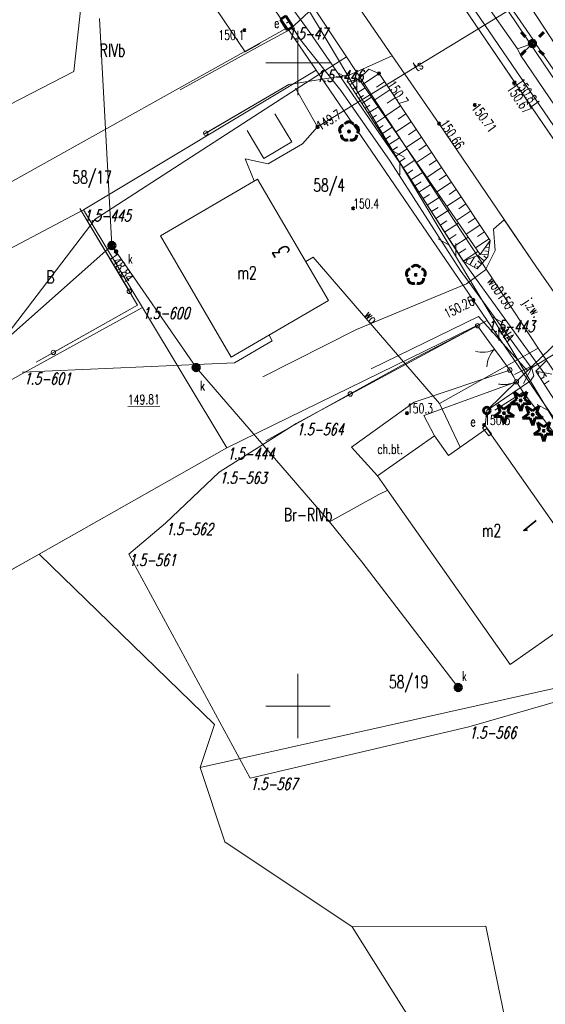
# Model space of a CAD drawing. Header units: metres. Extents: x 7582703 to 7587334, y 6019078 to 6022350.
# Tile 76 of 88: x 7584428 to 7584469, y 6021627 to 6021703. Entities that reach past the tile are written whole.
import ezdxf
from ezdxf.enums import TextEntityAlignment as Align

# ---------------------------------------------------------------- set-up
doc = ezdxf.new("R2010")
doc.units = ezdxf.units.M
doc.header["$MEASUREMENT"] = 0
doc.linetypes.add('EGDE', pattern=[0])
doc.layers.get('0').update_dxf_attribs({"color": 250, "linetype": 'CONTINUOUS', "lineweight": 100})
doc.layers.add('Dzialki', color=7, linetype='EGDE', lineweight=60)
doc.styles.get("Standard").update_dxf_attribs({"font": 'Simplex.SHX', "width": 0.75})

# ---------------------------------------------------------------- blocks, each defined once
blk = doc.blocks.new('1_OTRN')
at = {"linetype": 'Continuous'}
blk.add_circle((0, 0), 0.045, dxfattribs=at)
blk = doc.blocks.new('1_OTRS')
at = {"linetype": 'Continuous'}
blk.add_circle((0, 0), 0.045, dxfattribs=at)
blk = doc.blocks.new('1_OTZG')
at = {"linetype": 'Continuous'}
for p, q in [((-0.78225, -0.26495), (-0.3012, 0.09375)), ((-0.3012, 0.09375), (-0.4937, 0.6621)), ((-0.4937, 0.6621), (-0.0039, 0.31545)), ((-0.0039, 0.31545), (0.4771, 0.67415)), ((0.4771, 0.67415), (0.2988, 0.1012)), ((0.2988, 0.1012), (0.7886, -0.24545)), ((-0.18225, -0.2575), (-0.78225, -0.26495)), ((0.01025, -0.82585), (-0.18225, -0.2575)), ((0.1886, -0.2529), (0.01025, -0.82585)), ((0.7886, -0.24545), (0.1886, -0.2529))]:
    blk.add_line(p, q, dxfattribs=at)
blk.add_circle((0, 0), 0.045, dxfattribs=at)
blk = doc.blocks.new('1_OTZL')
at = {"linetype": 'Continuous'}
blk.add_circle((0, 0), 0.045, dxfattribs=at)
for centre, start, end in [((-0.357, 0.116), 102.14447, 221.86002), ((0, 0.375), 30.14012, 149.85988), ((0.357, 0.116), 318.13998, 77.85553), ((-0.22, -0.303), 174.14818, 293.85423), ((0.22, -0.303), 246.14577, 5.85182)]:
    blk.add_arc(centre, 0.375, start, end, dxfattribs=at)
blk = doc.blocks.new('4_SUEO_W')
at = {"linetype": 'Continuous'}
for p, q in [((-0.53035, 0.53035), (-0.8839, 0.8839)), ((0.53035, 0.53035), (0.8839, 0.8839)), ((-0.53035, -0.53035), (-0.8839, -0.8839)), ((0.53035, -0.53035), (0.8839, -0.8839))]:
    blk.add_line(p, q, dxfattribs=at)
blk.add_circle((0, 0), 0.025, dxfattribs=at)
blk = doc.blocks.new('4_SUPP')
at = {"linetype": 'Continuous'}
blk.add_circle((0, 0), 0.25, dxfattribs=at)
blk = doc.blocks.new('4_SUES')
at = {"linetype": 'Continuous'}
for p, q in [((0.5, 0.25), (-0.5, 0.25)), ((-0.5, 0.25), (-0.5, -0.25)), ((0.5, -0.25), (0.5, 0.25)), ((-0.5, -0.25), (0.5, -0.25))]:
    blk.add_line(p, q, dxfattribs=at)
blk = doc.blocks.new('4_SUPS')
at = {"linetype": 'Continuous'}
blk.add_circle((0, 0), 0.0625, dxfattribs=at)
blk = doc.blocks.new('4_SUPW')
at = {"linetype": 'Continuous'}
blk.add_circle((0, 0), 0.25, dxfattribs=at)

msp = doc.modelspace()

# ---------------------------------------------------------------- linework, layer by layer
at = {"layer": 'Dzialki', "lineweight": 9}
for p, q in [((7584455.508, 6021720.467), (7584468.274, 6021701.851)), ((7584472.58, 6021697.45), (7584458.42, 6021719.26)), ((7584458.42, 6021719.26), (7584470.15, 6021701.2)), ((7584483.93, 6021674.46), (7584453.94, 6021718.54)), ((7584442.59, 6021713.83), (7584450.89, 6021702.44)), ((7584467.078, 6021701.113), (7584459.783, 6021711.491)), ((7584444.36, 6021709.77), (7584449.17, 6021702.73)), ((7584449.17, 6021702.73), (7584444.36, 6021709.77)), ((7584458.95, 6021710.13), (7584466.87, 6021698.48)), ((7584458.95, 6021710.13), (7584466.87, 6021698.48)), ((7584469.13, 6021699.93), (7584462.6, 6021709.65)), ((7584432.59, 6021699.35), (7584433.36, 6021706.59)), ((7584445.891, 6021700.867), (7584441.711, 6021707.095)), ((7584453.773, 6021700.471), (7584449.75, 6021706.58)), ((7584449.34, 6021702.59), (7584453.37, 6021706.34)), ((7584453.37, 6021706.34), (7584457.32, 6021700.56)), ((7584453.37, 6021706.34), (7584457.32, 6021700.56)), ((7584450.68, 6021704.38), (7584452.347, 6021701.592)), ((7584451.54, 6021695.04), (7584467.32, 6021704.66)), ((7584476.83, 6021683.84), (7584462.62, 6021704.73)), ((7584435.546, 6021685.814), (7584434.579, 6021703.449)), ((7584449.17, 6021702.73), (7584421.03, 6021687.05)), ((7584449.17, 6021702.73), (7584421.03, 6021687.05)), ((7584447.09, 6021701.36), (7584449.34, 6021702.59)), ((7584449.12, 6021703.1), (7584449.217, 6021703.173)), ((7584449.17, 6021702.73), (7584451.42, 6021699.43)), ((7584451.42, 6021699.43), (7584449.17, 6021702.73)), ((7584449.217, 6021703.173), (7584449.29, 6021703.23)), ((7584449.29, 6021703.23), (7584450.2, 6021701.81)), ((7584449.29, 6021703.23), (7584450.2, 6021701.81)), ((7584450, 6021697.5), (7584450, 6021702.5)), ((7584450.89, 6021702.44), (7584458.36, 6021691.59)), ((7584468.274, 6021701.851), (7584468.537, 6021701.447)), ((7584440.85, 6021697.92), (7584447.09, 6021701.36)), ((7584447.08, 6021701.52), (7584445.891, 6021700.867)), ((7584450.2, 6021701.81), (7584453.33, 6021697.86)), ((7584450.2, 6021701.81), (7584453.33, 6021697.86)), ((7584452.347, 6021701.592), (7584455.991, 6021695.499)), ((7584467.078, 6021701.113), (7584468.235, 6021701.512)), ((7584467.322, 6021700.605), (7584467.078, 6021701.113)), ((7584468.235, 6021701.512), (7584467.322, 6021700.605)), ((7584468.537, 6021701.447), (7584484.242, 6021678.313)), ((7584453.3, 6021700.18), (7584453.773, 6021700.471)), ((7584468.687, 6021677.823), (7584453.773, 6021700.471)), ((7584457.32, 6021700.56), (7584454.03, 6021699.07)), ((7584457.32, 6021700.56), (7584460.99, 6021695.28)), ((7584474.762, 6021689.598), (7584467.322, 6021700.605)), ((7584447.5, 6021700), (7584452.5, 6021700)), ((7584447.9, 6021696.7), (7584453.3, 6021700.18)), ((7584454.73, 6021698.77), (7584455.52, 6021699.53)), ((7584455.52, 6021699.53), (7584456.31, 6021699.18)), ((7584479.1, 6021685.19), (7584469.13, 6021699.93)), ((7584418.68, 6021692.15), (7584432.59, 6021699.35)), ((7584451.42, 6021699.43), (7584433.34, 6021688.58)), ((7584454.03, 6021699.07), (7584449.31, 6021698.34)), ((7584464.72, 6021679.97), (7584451.42, 6021699.43)), ((7584464.72, 6021679.97), (7584451.42, 6021699.43)), ((7584454.067, 6021698.717), (7584453.201, 6021699.19)), ((7584453.85, 6021698.5), (7584454.73, 6021698.77)), ((7584454.036, 6021698.313), (7584454.735, 6021698.763)), ((7584454.58, 6021697.859), (7584454.573, 6021698.845)), ((7584464.17, 6021685.1), (7584454.73, 6021698.77)), ((7584464.17, 6021685.1), (7584454.73, 6021698.77)), ((7584456.31, 6021699.18), (7584455.034, 6021698.33)), ((7584456.31, 6021699.18), (7584464.95, 6021686.2)), ((7584449.31, 6021698.34), (7584442.75, 6021694.49)), ((7584449.31, 6021698.34), (7584442.842, 6021694.544)), ((7584451.54, 6021695.04), (7584449.82, 6021698.04)), ((7584453.96, 6021698.43), (7584453.85, 6021698.5)), ((7584458.36, 6021691.59), (7584453.96, 6021698.43)), ((7584454.264, 6021697.957), (7584454.62, 6021698.186)), ((7584454.497, 6021697.595), (7584455.22, 6021698.061)), ((7584456.735, 6021698.542), (7584456.102, 6021698.121)), ((7584466.87, 6021698.48), (7584476.83, 6021683.84)), ((7584476.83, 6021683.84), (7584466.87, 6021698.48)), ((7584453.33, 6021697.86), (7584457.18, 6021692.38)), ((7584454.733, 6021697.228), (7584455.101, 6021697.464)), ((7584454.974, 6021696.854), (7584455.721, 6021697.335)), ((7584457.156, 6021697.909), (7584455.901, 6021697.074)), ((7584457.574, 6021697.282), (7584456.952, 6021696.868)), ((7584434.24, 6021687.87), (7584447.9, 6021696.7)), ((7584455.218, 6021696.474), (7584455.598, 6021696.719)), ((7584455.466, 6021696.088), (7584456.239, 6021696.585)), ((7584457.988, 6021696.66), (7584456.754, 6021695.839)), ((7584449.52, 6021693.88), (7584448.22, 6021696.04)), ((7584455.719, 6021695.696), (7584456.112, 6021695.948)), ((7584455.976, 6021695.296), (7584456.774, 6021695.81)), ((7584458.398, 6021696.043), (7584457.787, 6021695.636)), ((7584450.36, 6021693.71), (7584451.54, 6021695.04)), ((7584455.991, 6021695.499), (7584463.69, 6021682.625)), ((7584456.237, 6021694.891), (7584456.643, 6021695.152)), ((7584456.502, 6021694.478), (7584457.327, 6021695.009)), ((7584458.805, 6021695.432), (7584457.593, 6021694.625)), ((7584460.99, 6021695.28), (7584466.04, 6021687.82)), ((7584442.842, 6021694.544), (7584442.75, 6021694.49)), ((7584446.06, 6021694.75), (7584447.364, 6021692.583)), ((7584456.772, 6021694.059), (7584457.191, 6021694.328)), ((7584457.046, 6021693.632), (7584457.899, 6021694.181)), ((7584459.609, 6021694.224), (7584458.417, 6021693.431)), ((7584459.209, 6021694.825), (7584458.608, 6021694.425)), ((7584447.364, 6021692.583), (7584449.52, 6021693.88)), ((7584447.7, 6021692.15), (7584450.36, 6021693.71)), ((7584457.325, 6021693.199), (7584457.759, 6021693.477)), ((7584460.005, 6021693.628), (7584459.415, 6021693.235)), ((7584457.403, 6021693.138), (7584458.268, 6021692.666)), ((7584457.609, 6021692.758), (7584458.49, 6021693.325)), ((7584460.399, 6021693.038), (7584459.227, 6021692.258)), ((7584446.61, 6021690.83), (7584445.91, 6021692.56)), ((7584445.91, 6021692.56), (7584447.7, 6021692.15)), ((7584457.18, 6021692.38), (7584462.62, 6021683.89)), ((7584457.897, 6021692.31), (7584458.345, 6021692.598)), ((7584457.916, 6021692.28), (7584457.923, 6021691.294)), ((7584458.19, 6021691.854), (7584459.101, 6021692.44)), ((7584461.175, 6021691.871), (7584460.023, 6021691.105)), ((7584460.789, 6021692.452), (7584460.208, 6021692.065)), ((7584462.85, 6021684.6), (7584458.36, 6021691.59)), ((7584458.36, 6021691.59), (7584463.02, 6021684.39)), ((7584458.488, 6021691.391), (7584458.951, 6021691.689)), ((7584458.79, 6021690.92), (7584459.733, 6021691.525)), ((7584461.558, 6021691.295), (7584460.987, 6021690.915)), ((7584446.87, 6021690.976), (7584439.311, 6021686.571)), ((7584452.379, 6021681.525), (7584446.87, 6021690.976)), ((7584459.098, 6021690.441), (7584459.578, 6021690.748)), ((7584459.411, 6021689.953), (7584460.386, 6021690.579)), ((7584461.938, 6021690.724), (7584460.806, 6021689.971)), ((7584459.73, 6021689.458), (7584460.225, 6021689.776)), ((7584460.054, 6021688.953), (7584461.062, 6021689.601)), ((7584462.689, 6021689.597), (7584461.576, 6021688.857)), ((7584462.315, 6021690.158), (7584461.754, 6021689.785)), ((7584463.059, 6021689.041), (7584462.507, 6021688.674)), ((7584433.34, 6021688.58), (7584409.82, 6021676.22)), ((7584437.54, 6021681.17), (7584433.06, 6021688.69)), ((7584433.06, 6021688.69), (7584436.899, 6021682.247)), ((7584433.34, 6021688.58), (7584437.91, 6021681)), ((7584460.383, 6021688.441), (7584460.896, 6021688.77)), ((7584460.718, 6021687.919), (7584461.76, 6021688.589)), ((7584463.426, 6021688.489), (7584462.332, 6021687.761)), ((7584427.142, 6021678.553), (7584434.24, 6021687.87)), ((7584461.058, 6021687.389), (7584461.589, 6021687.73)), ((7584461.405, 6021686.85), (7584462.483, 6021687.543)), ((7584464.151, 6021687.4), (7584463.076, 6021686.684)), ((7584463.79, 6021687.942), (7584463.248, 6021687.581)), ((7584466.037, 6021687.816), (7584465.22, 6021687.07)), ((7584466.037, 6021687.816), (7584468.51, 6021684.2)), ((7584466.04, 6021687.82), (7584468.51, 6021684.2)), ((7584439.311, 6021686.571), (7584444.824, 6021677.121)), ((7584461.757, 6021686.302), (7584462.305, 6021686.654)), ((7584464.509, 6021686.862), (7584463.976, 6021686.508)), ((7584465.22, 6021687.07), (7584465.34, 6021685.41)), ((7584435.546, 6021685.814), (7584427.216, 6021678.418)), ((7584442.095, 6021676.321), (7584435.546, 6021685.814)), ((7584460.9, 6021686.316), (7584461.765, 6021685.843)), ((7584462.115, 6021685.744), (7584463.231, 6021686.46)), ((7584462.271, 6021685.971), (7584462.279, 6021684.985)), ((7584464.864, 6021686.329), (7584463.807, 6021685.626)), ((7584464.95, 6021686.2), (7584464.17, 6021685.1)), ((7584464.76, 6021684.92), (7584464.95, 6021686.2)), ((7584464.908, 6021685.918), (7584464.765, 6021685.939)), ((7584462.48, 6021685.177), (7584463.047, 6021685.541)), ((7584462.85, 6021684.6), (7584464.004, 6021685.341)), ((7584464.17, 6021685.1), (7584462.85, 6021684.6)), ((7584464.483, 6021684.609), (7584464.004, 6021685.037)), ((7584464.783, 6021685.072), (7584464.273, 6021685.148)), ((7584464.673, 6021684.822), (7584464.46, 6021685.012)), ((7584464.824, 6021685.354), (7584464.543, 6021685.396)), ((7584464.866, 6021685.636), (7584464.58, 6021685.679)), ((7584465.34, 6021685.41), (7584464.59, 6021683.91)), ((7584451.179, 6021684.91), (7584450.611, 6021684.565)), ((7584461.017, 6021673.517), (7584451.179, 6021684.91)), ((7584462.85, 6021684.6), (7584463.94, 6021684)), ((7584463.02, 6021684.39), (7584469.33, 6021675.63)), ((7584463.052, 6021684.489), (7584463.182, 6021684.726)), ((7584463.382, 6021684.307), (7584463.726, 6021684.932)), ((7584463.713, 6021684.125), (7584463.87, 6021684.41)), ((7584463.94, 6021684), (7584464.76, 6021684.92)), ((7584464.269, 6021684.37), (7584463.988, 6021684.621)), ((7584468.272, 6021676.474), (7584476.762, 6021684.748)), ((7584462.62, 6021683.89), (7584468.19, 6021676.25)), ((7584462.62, 6021683.89), (7584468.19, 6021676.25)), ((7584464.59, 6021683.91), (7584463.1, 6021682.83)), ((7584464.018, 6021684.088), (7584463.908, 6021684.186)), ((7584468.51, 6021684.2), (7584472.53, 6021678.39)), ((7584463.1, 6021682.83), (7584454.55, 6021679.28)), ((7584436.899, 6021682.247), (7584437.54, 6021681.17)), ((7584463.69, 6021682.625), (7584471.389, 6021669.751)), ((7584429.655, 6021676.75), (7584437.54, 6021681.17)), ((7584437.54, 6021681.17), (7584430.998, 6021677.503)), ((7584444.824, 6021677.121), (7584452.379, 6021681.525)), ((7584428.69, 6021675.91), (7584437.91, 6021681)), ((7584437.91, 6021681), (7584444.49, 6021670.08)), ((7584444.49, 6021670.08), (7584464.72, 6021679.97)), ((7584444.49, 6021670.08), (7584464.72, 6021679.97)), ((7584464.72, 6021679.97), (7584449.88, 6021671.96)), ((7584455.69, 6021676.22), (7584464.05, 6021680.28)), ((7584464.05, 6021680.28), (7584467.84, 6021676.1)), ((7584482.36, 6021654.15), (7584464.72, 6021679.97)), ((7584482.36, 6021654.15), (7584464.72, 6021679.97)), ((7584465.101, 6021680.265), (7584465.967, 6021679.792)), ((7584454.55, 6021679.28), (7584447.28, 6021675.6)), ((7584459.1, 6021677.06), (7584463.97, 6021679.57)), ((7584464.857, 6021678.355), (7584463.97, 6021679.57)), ((7584465.615, 6021679.407), (7584465.622, 6021678.42)), ((7584445.07, 6021676.69), (7584448.01, 6021678.4)), ((7584448.01, 6021678.4), (7584447.757, 6021678.831)), ((7584465.741, 6021677.143), (7584464.857, 6021678.355)), ((7584430.998, 6021677.503), (7584429.655, 6021676.75)), ((7584468.687, 6021677.823), (7584461.017, 6021673.517)), ((7584466.48, 6021676.13), (7584465.593, 6021677.345)), ((7584467.84, 6021676.1), (7584470.25, 6021677.54)), ((7584468.687, 6021677.823), (7584481.685, 6021658.795)), ((7584428.57, 6021675.96), (7584445.07, 6021676.69)), ((7584454.075, 6021674.265), (7584459.1, 6021677.06)), ((7584468.5, 6021676.03), (7584469.32, 6021676.87)), ((7584422.5, 6021672.48), (7584428.69, 6021675.91)), ((7584452.453, 6021664.325), (7584442.095, 6021676.321)), ((7584459.05, 6021673.63), (7584466.48, 6021676.13)), ((7584464.691, 6021672.984), (7584468.272, 6021676.474)), ((7584466.48, 6021676.13), (7584466.99, 6021675.22)), ((7584466.735, 6021675.675), (7584466.48, 6021676.13)), ((7584466.849, 6021675.785), (7584468.272, 6021676.474)), ((7584468.272, 6021676.474), (7584467.547, 6021675.069)), ((7584468.19, 6021676.25), (7584468.35, 6021675.69)), ((7584469.74, 6021675.8), (7584468.5, 6021676.03)), ((7584473.91, 6021667.62), (7584468.5, 6021676.03)), ((7584468.638, 6021675.816), (7584468.731, 6021675.875)), ((7584468.712, 6021675.991), (7584468.695, 6021675.899)), ((7584469.175, 6021675.905), (7584469.121, 6021675.613)), ((7584466.99, 6021675.22), (7584459.79, 6021672.6)), ((7584468.08, 6021675.28), (7584464.691, 6021672.984)), ((7584465.629, 6021675.031), (7584465.601, 6021675.039)), ((7584465.717, 6021675.017), (7584465.629, 6021675.031)), ((7584466.339, 6021675.031), (7584466.247, 6021675.011)), ((7584466.435, 6021675.044), (7584466.339, 6021675.031)), ((7584466.527, 6021675.064), (7584466.435, 6021675.044)), ((7584466.616, 6021675.09), (7584466.527, 6021675.064)), ((7584466.717, 6021675.115), (7584466.616, 6021675.09)), ((7584466.802, 6021675.146), (7584466.717, 6021675.115)), ((7584466.99, 6021675.22), (7584466.735, 6021675.675)), ((7584466.896, 6021675.183), (7584466.802, 6021675.146)), ((7584466.99, 6021675.22), (7584466.896, 6021675.183)), ((7584466.99, 6021675.22), (7584467.52, 6021674.42)), ((7584468.35, 6021675.69), (7584468.08, 6021675.28)), ((7584468.893, 6021675.42), (7584469.156, 6021675.589)), ((7584469.147, 6021675.024), (7584469.543, 6021675.278)), ((7584447.52, 6021670.62), (7584454.075, 6021674.265)), ((7584465.31, 6021673), (7584467.52, 6021674.42)), ((7584465.802, 6021675.008), (7584465.717, 6021675.017)), ((7584465.887, 6021675), (7584465.802, 6021675.008)), ((7584465.977, 6021675.003), (7584465.887, 6021675)), ((7584466.058, 6021675.001), (7584465.977, 6021675.003)), ((7584466.157, 6021675.008), (7584466.058, 6021675.001)), ((7584466.247, 6021675.011), (7584466.157, 6021675.008)), ((7584467.52, 6021674.42), (7584472.016, 6021668.417)), ((7584454.17, 6021670.13), (7584459.05, 6021673.63)), ((7584461.017, 6021673.517), (7584462.625, 6021670.123)), ((7584464.691, 6021672.984), (7584464.56, 6021671.783)), ((7584468.599, 6021673.443), (7584469.464, 6021672.97)), ((7584459.79, 6021672.6), (7584460.625, 6021671.024)), ((7584449.88, 6021671.96), (7584443.89, 6021668.2)), ((7584464.696, 6021671.574), (7584461.706, 6021669.482)), ((7584464.361, 6021671.631), (7584464.56, 6021671.783)), ((7584464.856, 6021671.005), (7584464.361, 6021671.631)), ((7584464.56, 6021671.783), (7584465.044, 6021671.156)), ((7584473.911, 6021658.44), (7584464.696, 6021671.574)), ((7584456.187, 6021667.902), (7584460.625, 6021671.024)), ((7584460.625, 6021671.024), (7584456.187, 6021667.902)), ((7584461.706, 6021669.482), (7584460.625, 6021671.024)), ((7584465.044, 6021671.156), (7584464.856, 6021671.005)), ((7584420.39, 6021656.46), (7584444.49, 6021670.08)), ((7584429.88, 6021661.82), (7584444.49, 6021670.08)), ((7584456.187, 6021667.902), (7584454.17, 6021670.13)), ((7584443.89, 6021668.2), (7584439.72, 6021664.21)), ((7584456.187, 6021667.902), (7584457.278, 6021666.36)), ((7584456.985, 6021666.781), (7584456.308, 6021666.463)), ((7584456.308, 6021666.463), (7584452.453, 6021664.325)), ((7584457.278, 6021666.36), (7584466.504, 6021653.235)), ((7584454.976, 6021661.203), (7584452.453, 6021664.325)), ((7584439.72, 6021664.21), (7584436.85, 6021661.8)), ((7584420.6, 6021656.58), (7584429.88, 6021661.82)), ((7584429.88, 6021661.82), (7584443.52, 6021648.58)), ((7584436.85, 6021661.8), (7584446.28, 6021644.4)), ((7584462.467, 6021651.446), (7584454.976, 6021661.203)), ((7584466.504, 6021653.235), (7584473.911, 6021658.44)), ((7584482.36, 6021654.15), (7584442.4, 6021645.23)), ((7584463.3, 6021648.38), (7584479.79, 6021653.15)), ((7584450, 6021647.5), (7584450, 6021652.5)), ((7584447.5, 6021650), (7584452.5, 6021650)), ((7584443.52, 6021648.58), (7584442.4, 6021645.23)), ((7584446.28, 6021644.4), (7584463.3, 6021648.38)), ((7584442.4, 6021645.23), (7584444.31, 6021639.44)), ((7584444.31, 6021639.44), (7584454.21, 6021632.84)), ((7584464.62, 6021632.88), (7584454.21, 6021632.84)), ((7584454.21, 6021632.84), (7584468.08, 6021610.81)), ((7584466.35, 6021624.54), (7584464.62, 6021632.88))]:
    msp.add_line(p, q, dxfattribs=at)
for centre in [(7584442.842, 6021694.544), (7584436.899, 6021682.247), (7584463.97, 6021679.57), (7584430.998, 6021677.503), (7584466.48, 6021676.13), (7584466.48, 6021676.13), (7584466.99, 6021675.22), (7584454.075, 6021674.265)]:
    msp.add_circle(centre, 0.17, dxfattribs=at)
for centre, start, end in [((7584464.354, 6021679.512), 254.09758, 298.17195), ((7584466.69, 6021676.312), 134.06086, 178.13523)]:
    msp.add_arc(centre, 2, start, end, dxfattribs=at)
msp.add_point((7584464.95, 6021686.2), dxfattribs=at)

# ---------------------------------------------------------------- block references
for name, p, rotation in [('4_SUES', (7584449.12, 6021703.1), 302.6950953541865), ('1_OTRN', (7584445.85, 6021702.55), 269.9999974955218), ('1_OTRN', (7584454.3, 6021688.7), 0.4139540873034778), ('4_SUPW', (7584435.546, 6021685.814), 0.4139540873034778), ('4_SUPW', (7584442.095, 6021676.321), 0.4139540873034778), ('4_SUPW', (7584462.467, 6021651.446), 0.4139540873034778)]:
    msp.add_blockref(name, p, dxfattribs=dict(at, rotation=rotation))
for name, p in [('4_SUEO_W', (7584468.235, 6021701.512)), ('4_SUPP', (7584468.235, 6021701.512)), ('1_OTRN', (7584456.31, 6021699.18)), ('1_OTRS', (7584466.82, 6021698.44)), ('1_OTRS', (7584466.87, 6021698.48)), ('1_OTRS', (7584463.76, 6021696.74)), ('4_SUPS', (7584451.54, 6021695.04)), ('1_OTZL', (7584453.98, 6021694.68)), ('1_OTRS', (7584460.99, 6021695.28)), ('4_SUPS', (7584435.546, 6021685.814)), ('4_SUPS', (7584435.871, 6021685.344)), ('1_OTZL', (7584459.175, 6021683.525)), ('1_OTRS', (7584463.64, 6021681.57)), ('4_SUPS', (7584442.095, 6021676.321)), ('1_OTZG', (7584467.32, 6021673.76)), ('1_OTRN', (7584458.481, 6021672.771)), ('4_SUPP', (7584464.691, 6021672.984)), ('1_OTZG', (7584466.03, 6021672.78)), ('1_OTZG', (7584468.255, 6021672.652)), ('1_OTZG', (7584469.119, 6021671.397)), ('1_OTRN', (7584464.49, 6021671.86)), ('4_SUPS', (7584462.467, 6021651.446))]:
    msp.add_blockref(name, p, dxfattribs=at)

# ---------------------------------------------------------------- texts
at = {"layer": 'Dzialki', "lineweight": 9, "width": 0.7}
for s, p in [('e', (7584448.157, 6021702.732)), ('150.4', (7584454.3, 6021688.7)), ('150.3', (7584458.481, 6021672.771)), ('150.5', (7584464.49, 6021671.86)), ('k', (7584462.753, 6021651.958))]:
    msp.add_text(s, height=0.75, dxfattribs=at).set_placement(p)
at = {"layer": 'Dzialki', "lineweight": 9, "oblique": 15, "width": 0.7}
for s, p in [('1.5-47', (7584449.17, 6021702.73)), ('1.5-446', (7584451.42, 6021699.43)), ('1.5-445', (7584433.34, 6021688.58)), ('1.5-600', (7584437.91, 6021681)), ('1.5-443', (7584464.72, 6021679.97)), ('1.5-601', (7584428.69, 6021675.91)), ('1.5-564', (7584449.88, 6021671.96)), ('1.5-444', (7584444.49, 6021670.08)), ('1.5-563', (7584443.89, 6021668.2)), ('1.5-562', (7584439.72, 6021664.21)), ('1.5-561', (7584436.85, 6021661.8)), ('1.5-566', (7584463.3, 6021648.38)), ('1.5-567', (7584446.28, 6021644.4))]:
    msp.add_text(s, height=0.9, dxfattribs=at).set_placement(p, align=Align.TOP_LEFT)
at = {"layer": 'Dzialki', "lineweight": 9, "width": 0.7}
msp.add_text('150.1', height=0.75, dxfattribs=at).set_placement((7584445.85, 6021702.55), align=Align.TOP_RIGHT)
for s, height, p in [('RIVb', 1, (7584434.595, 6021701.492)), ('k', 0.75, (7584436.789, 6021685.148)), ('B', 1, (7584430.45, 6021683.87)), ('k', 0.75, (7584442.393, 6021675.287)), ('e', 0.75, (7584463.416, 6021672.496)), ('Br-RIVb', 1, (7584448.909, 6021665.38))]:
    msp.add_text(s, height=height, dxfattribs=at).set_placement(p, align=Align.TOP_LEFT)
for s, rotation, p in [('ts', 30.45649, (7584459.347, 6021699.799)), ('woD150', 304.27805, (7584465.765, 6021682.11)), ('j.zw.', 305.8771, (7584468.157, 6021680.914)), ('eNA', 306.02737, (7584466.185, 6021679))]:
    msp.add_text(s, height=0.75, rotation=rotation, dxfattribs=at).set_placement(p, align=Align.MIDDLE)
for s, height, rotation, p in [('150.81', 0.75, 304.25468, (7584466.87, 6021698.48)), ('150.7', 0.75, 303.65, (7584456.893, 6021698.304)), ('150.66', 0.75, 303.88529, (7584460.99, 6021695.28)), ('3', 1.25, 116.28825, (7584449.427, 6021685.261)), ('1', 1.25, 128.89197, (7584468.79, 6021664.119))]:
    msp.add_text(s, height=height, rotation=rotation, dxfattribs=at).set_placement(p)
for s, rotation, p in [('150.67', 304.28041, (7584466.82, 6021698.44)), ('148.84', 304.79603, (7584435.871, 6021685.344))]:
    msp.add_text(s, height=0.75, rotation=rotation, dxfattribs=at).set_placement(p, align=Align.TOP_LEFT)
for s, rotation, p in [('150.71', 306.15464, (7584463.76, 6021696.74)), ('149.7', 31.36785, (7584451.54, 6021695.04))]:
    msp.add_text(s, height=0.75, rotation=rotation, dxfattribs=at).set_placement(p, align=Align.MIDDLE_LEFT)
for s, p in [('58/17', (7584435.533, 6021690.619)), ('58/4', (7584453.662, 6021690.004)), ('58/19', (7584460.147, 6021651.384))]:
    msp.add_text(s, height=1, dxfattribs=at).set_placement(p, align=Align.RIGHT)
for s, height, p in [('m2', 1, (7584446.048, 6021683.69)), ('ch.bt.', 0.75, (7584457.176, 6021669.977)), ('m2', 1, (7584465.059, 6021663.656))]:
    msp.add_text(s, height=height, dxfattribs=at).set_placement(p, align=Align.MIDDLE)
msp.add_text('150.26', height=0.75, rotation=26.86974, dxfattribs=at).set_placement((7584463.64, 6021681.57), align=Align.MIDDLE_RIGHT)
msp.add_text('wo', height=0.75, rotation=310.81118, dxfattribs=at).set_placement((7584455.408, 6021680.013), align=Align.CENTER)
msp.add_text('%%U149.81', height=0.75, rotation=0.41395, dxfattribs=at).set_placement((7584439.262, 6021674.218), align=Align.TOP_RIGHT)

doc.saveas('drawing.dxf')
